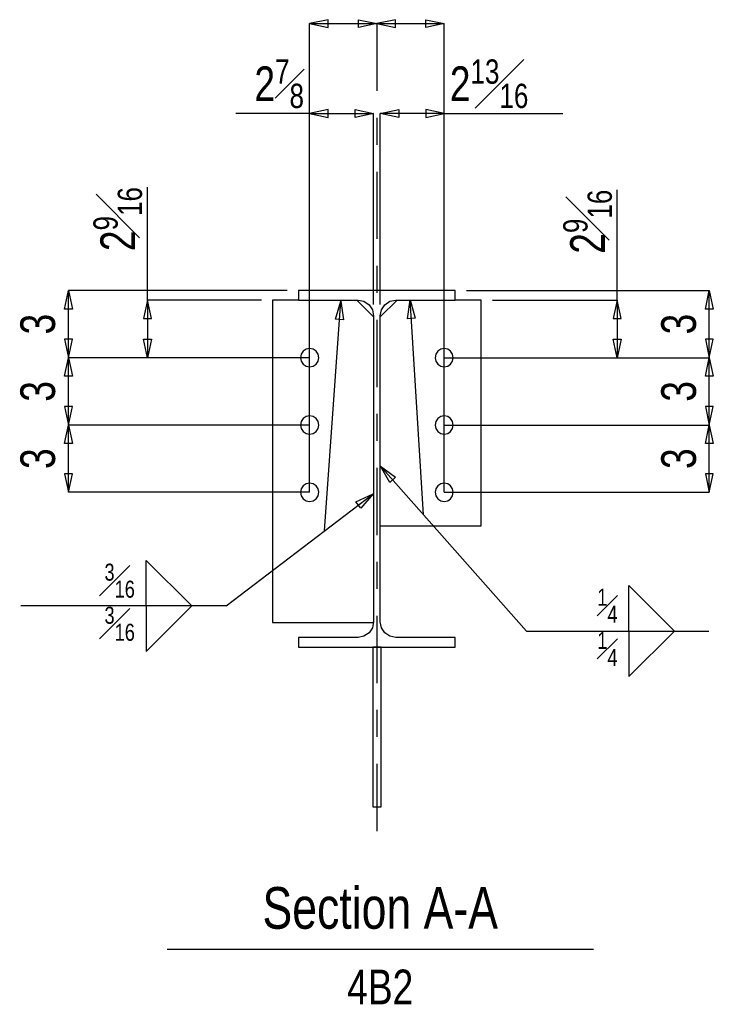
# Model space of a CAD drawing. Header units: inches. Extents: x -17.2 to 17.5, y -11.2 to 11.2.
# Tile 14 of 16: x 3.6 to 6.1, y 2.5 to 6.1. Entities that reach past the tile are written whole.
import ezdxf
from ezdxf.enums import TextEntityAlignment as Align

# ---------------------------------------------------------------- set-up
doc = ezdxf.new("R2010")
doc.units = ezdxf.units.IN
doc.header["$LTSCALE"] = 2.5
doc.header["$MEASUREMENT"] = 0
doc.linetypes.add('SDS2_5', pattern=[0.04, 0.02, -0.02])
doc.linetypes.add('SDS2_7', pattern=[0.175, 0.1, -0.025, 0.025, -0.025])
doc.layers.add('Layer_0', color=7, linetype='Continuous')
doc.layers.add('Outline', color=7, linetype='Continuous')
doc.styles.add('MTextWidth', font='txt', dxfattribs={"width": 0.8, "height": 0.2})

msp = doc.modelspace()

# ---------------------------------------------------------------- linework, layer by layer
at = {"color": 1, "linetype": 'Continuous'}
for p, q in [((4.701, 6.1108), (4.6321, 6.0961)), ((4.701, 6.0813), (4.701, 6.1108)), ((4.8132, 6.0813), (4.8132, 6.1108)), ((4.8132, 6.1108), (4.8821, 6.0961)), ((4.951, 6.1108), (4.8821, 6.0961)), ((4.951, 6.0813), (4.951, 6.1108)), ((5.0632, 6.0813), (5.0632, 6.1108)), ((5.0632, 6.1108), (5.1321, 6.0961)), ((4.6321, 5.7627), (4.6321, 6.0961)), ((4.6321, 6.0961), (4.701, 6.0813)), ((4.6321, 6.0961), (4.8821, 6.0961)), ((4.8821, 6.0961), (4.8132, 6.0813)), ((4.8821, 6.0961), (4.8821, 6.0961)), ((4.8821, 6.0961), (4.8821, 6.0961)), ((4.8821, 6.0961), (4.951, 6.0813)), ((4.8821, 6.0961), (5.1321, 6.0961)), ((5.1321, 6.0961), (5.0632, 6.0813)), ((5.1321, 5.7627), (5.1321, 6.0961)), ((4.6321, 5.7627), (4.3578, 5.7627)), ((4.701, 5.7775), (4.6321, 5.7627)), ((4.6321, 4.3548), (4.6321, 5.7627)), ((4.6321, 5.7627), (4.701, 5.748)), ((4.6321, 5.7627), (4.8698, 5.7627)), ((4.701, 5.748), (4.701, 5.7775)), ((4.8009, 5.748), (4.8009, 5.7775)), ((4.8009, 5.7775), (4.8698, 5.7627)), ((4.8698, 5.7627), (4.8009, 5.748)), ((4.8698, 5.0528), (4.8698, 5.7627)), ((4.8944, 5.7627), (4.9633, 5.7775)), ((5.1321, 5.7627), (4.8944, 5.7627)), ((4.9633, 5.748), (4.8944, 5.7627)), ((4.8944, 5.0528), (4.8944, 5.7627)), ((4.9633, 5.7775), (4.9633, 5.748)), ((5.1321, 5.7627), (5.0632, 5.7775)), ((5.0632, 5.7775), (5.0632, 5.748)), ((5.0632, 5.748), (5.1321, 5.7627)), ((5.1321, 4.3548), (5.1321, 5.7627)), ((5.1321, 5.7627), (5.5722, 5.7627)), ((4.0296, 5.069), (4.0296, 5.489)), ((5.7746, 5.069), (5.7746, 5.4792)), ((3.7215, 5.0359), (3.7363, 5.1048)), ((3.7363, 4.8548), (3.7363, 5.1048)), ((3.7363, 5.1048), (3.7511, 5.0359)), ((4.5492, 5.1048), (3.7363, 5.1048)), ((5.215, 5.1048), (6.1167, 5.1048)), ((6.102, 5.0359), (6.1167, 5.1048)), ((6.1167, 4.8548), (6.1167, 5.1048)), ((6.1167, 5.1048), (6.1315, 5.0359)), ((4.0296, 5.069), (4.0148, 5.0001)), ((4.4531, 5.069), (4.0296, 5.069)), ((4.0443, 5.0001), (4.0296, 5.069)), ((4.0296, 5.069), (4.0296, 4.8548)), ((4.6874, 4.2115), (4.7482, 5.0654)), ((4.7286, 4.9977), (4.7482, 5.0654)), ((4.7482, 5.0654), (4.7482, 5.0654)), ((4.7482, 5.0654), (4.758, 4.9956)), ((4.9952, 5), (5.0056, 5.0696)), ((5.0555, 4.2709), (5.0056, 5.0696)), ((5.0056, 5.0696), (5.0056, 5.0696)), ((5.0056, 5.0696), (5.0247, 5.0018)), ((5.311, 5.069), (5.7746, 5.069)), ((5.7746, 5.069), (5.7598, 5.0001)), ((5.7893, 5.0001), (5.7746, 5.069)), ((5.7746, 5.069), (5.7746, 4.8548)), ((3.7511, 5.0359), (3.7215, 5.0359)), ((6.1315, 5.0359), (6.102, 5.0359)), ((4.0148, 5.0001), (4.0443, 5.0001)), ((4.758, 4.9956), (4.7286, 4.9977)), ((5.0247, 5.0018), (4.9952, 5)), ((5.7598, 5.0001), (5.7893, 5.0001)), ((3.7511, 4.9237), (3.7215, 4.9237)), ((3.7215, 4.9237), (3.7363, 4.8548)), ((3.7363, 4.8548), (3.7511, 4.9237)), ((4.0296, 4.8548), (4.0148, 4.9237)), ((4.0148, 4.9237), (4.0443, 4.9237)), ((4.0443, 4.9237), (4.0296, 4.8548)), ((5.7746, 4.8548), (5.7598, 4.9237)), ((5.7598, 4.9237), (5.7893, 4.9237)), ((5.7893, 4.9237), (5.7746, 4.8548)), ((6.1315, 4.9237), (6.102, 4.9237)), ((6.102, 4.9237), (6.1167, 4.8548)), ((6.1167, 4.8548), (6.1315, 4.9237)), ((3.7215, 4.7859), (3.7363, 4.8548)), ((3.7363, 4.6048), (3.7363, 4.8548)), ((3.7363, 4.8548), (3.7511, 4.7859)), ((4.0296, 4.8548), (3.7363, 4.8548)), ((4.0296, 4.8548), (3.7363, 4.8548)), ((4.6321, 4.8548), (4.0296, 4.8548)), ((5.1321, 4.8548), (5.7746, 4.8548)), ((5.7746, 4.8548), (6.1167, 4.8548)), ((5.7746, 4.8548), (6.1167, 4.8548)), ((6.102, 4.7859), (6.1167, 4.8548)), ((6.1167, 4.6048), (6.1167, 4.8548)), ((6.1167, 4.8548), (6.1315, 4.7859)), ((3.7511, 4.7859), (3.7215, 4.7859)), ((6.1315, 4.7859), (6.102, 4.7859)), ((3.7511, 4.6737), (3.7215, 4.6737)), ((3.7215, 4.6737), (3.7363, 4.6048)), ((3.7363, 4.6048), (3.7511, 4.6737)), ((6.1315, 4.6737), (6.102, 4.6737)), ((6.102, 4.6737), (6.1167, 4.6048)), ((6.1167, 4.6048), (6.1315, 4.6737)), ((3.7215, 4.5359), (3.7363, 4.6048)), ((3.7363, 4.3548), (3.7363, 4.6048)), ((3.7363, 4.6048), (3.7511, 4.5359)), ((4.6321, 4.6048), (3.7363, 4.6048)), ((4.6321, 4.6048), (3.7363, 4.6048)), ((5.1321, 4.6048), (6.1167, 4.6048)), ((5.1321, 4.6048), (6.1167, 4.6048)), ((6.102, 4.5359), (6.1167, 4.6048)), ((6.1167, 4.3548), (6.1167, 4.6048)), ((6.1167, 4.6048), (6.1315, 4.5359)), ((3.7511, 4.5359), (3.7215, 4.5359)), ((6.1315, 4.5359), (6.102, 4.5359)), ((3.7511, 4.4237), (3.7215, 4.4237)), ((3.7215, 4.4237), (3.7363, 4.3548)), ((3.7363, 4.3548), (3.7511, 4.4237)), ((6.1315, 4.4237), (6.102, 4.4237)), ((6.102, 4.4237), (6.1167, 4.3548)), ((6.1167, 4.3548), (6.1315, 4.4237)), ((4.6321, 4.3548), (3.7363, 4.3548)), ((5.1321, 4.3548), (6.1167, 4.3548)), ((4.3217, 3.9326), (4.8681, 4.3491)), ((4.8044, 4.319), (4.8681, 4.3491)), ((4.8223, 4.2956), (4.8044, 4.319)), ((4.8681, 4.3491), (4.8223, 4.2956)), ((4.8681, 4.3491), (4.8681, 4.3491))]:
    msp.add_line(p, q, dxfattribs=at)
at = {"color": 1, "linetype": 'SDS2_7'}
msp.add_line((4.8821, 6.0961), (4.8821, 3.0443), dxfattribs=at)
at = {"layer": 'Layer_0', "color": 2, "linetype": 'Continuous'}
for p, q in [((5.1733, 5.1048), (4.5908, 5.1048)), ((4.5908, 5.1048), (4.5908, 5.069)), ((5.1733, 5.069), (5.1733, 5.1048)), ((4.4948, 5.069), (4.4948, 3.8711)), ((4.5908, 5.069), (4.4948, 5.069)), ((4.5908, 5.069), (4.8119, 5.069)), ((4.8698, 5.0065), (4.8073, 5.069)), ((4.8119, 5.069), (4.834, 5.0646)), ((4.834, 5.0646), (4.8528, 5.052)), ((4.8528, 5.052), (4.8654, 5.0333)), ((4.9569, 5.069), (4.8944, 5.0065)), ((4.8988, 5.0333), (4.9113, 5.052)), ((4.9113, 5.052), (4.9301, 5.0646)), ((4.9301, 5.0646), (4.9523, 5.069)), ((4.9523, 5.069), (5.1733, 5.069)), ((5.2694, 5.069), (5.1733, 5.069)), ((5.2694, 4.2305), (5.2694, 5.069)), ((4.8654, 5.0333), (4.8698, 5.0111)), ((4.8944, 5.0111), (4.8988, 5.0333)), ((4.8698, 5.0111), (4.8698, 3.8736)), ((4.8944, 3.8736), (4.8944, 5.0111)), ((4.8944, 4.2305), (5.2694, 4.2305)), ((4.4948, 3.8711), (4.8693, 3.8711)), ((4.8654, 3.8514), (4.8528, 3.8326)), ((4.8698, 3.8736), (4.8654, 3.8514)), ((4.8988, 3.8514), (4.8944, 3.8736)), ((4.9113, 3.8326), (4.8988, 3.8514)), ((4.8119, 3.8157), (4.5908, 3.8157)), ((4.5908, 3.8157), (4.5908, 3.7798)), ((4.834, 3.8201), (4.8119, 3.8157)), ((4.8528, 3.8326), (4.834, 3.8201)), ((4.9301, 3.8201), (4.9113, 3.8326)), ((4.9523, 3.8157), (4.9301, 3.8201)), ((5.1733, 3.8157), (4.9523, 3.8157)), ((5.1733, 3.7798), (5.1733, 3.8157)), ((4.5908, 3.7798), (5.1733, 3.7798)), ((4.8977, 3.7798), (4.8665, 3.7798)), ((4.8665, 3.7798), (4.8665, 3.1861)), ((4.8977, 3.1861), (4.8977, 3.7798)), ((4.8665, 3.1861), (4.8977, 3.1861))]:
    msp.add_line(p, q, dxfattribs=at)
at = {"layer": 'Layer_0', "color": 1, "linetype": 'SDS2_5'}
for p, q in [((4.8693, 3.8711), (4.8698, 3.8711)), ((4.8698, 3.8711), (4.8698, 3.8736))]:
    msp.add_line(p, q, dxfattribs=at)
at = {"layer": 'Layer_0', "color": 3, "linetype": 'Continuous'}
for points in [[(4.6634, 4.8678), (4.656, 4.8788), (4.645, 4.8861), (4.6321, 4.8887), (4.6191, 4.8861), (4.6082, 4.8788), (4.6008, 4.8678), (4.5982, 4.8548), (4.6008, 4.8419), (4.6082, 4.8309), (4.6191, 4.8236), (4.6321, 4.821), (4.645, 4.8236), (4.656, 4.8309), (4.6634, 4.8419), (4.6659, 4.8548), (4.6634, 4.8678)], [(5.0982, 4.8548), (5.1008, 4.8419), (5.1082, 4.8309), (5.1191, 4.8236), (5.1321, 4.821), (5.145, 4.8236), (5.156, 4.8309), (5.1634, 4.8419), (5.1659, 4.8548), (5.1634, 4.8678), (5.156, 4.8788), (5.145, 4.8861), (5.1321, 4.8887), (5.1191, 4.8861), (5.1082, 4.8788), (5.1008, 4.8678), (5.0982, 4.8548)], [(4.6634, 4.6178), (4.656, 4.6288), (4.645, 4.6361), (4.6321, 4.6387), (4.6191, 4.6361), (4.6082, 4.6288), (4.6008, 4.6178), (4.5982, 4.6048), (4.6008, 4.5919), (4.6082, 4.5809), (4.6191, 4.5736), (4.6321, 4.571), (4.645, 4.5736), (4.656, 4.5809), (4.6634, 4.5919), (4.6659, 4.6048), (4.6634, 4.6178)], [(5.0982, 4.6048), (5.1008, 4.5919), (5.1082, 4.5809), (5.1191, 4.5736), (5.1321, 4.571), (5.145, 4.5736), (5.156, 4.5809), (5.1634, 4.5919), (5.1659, 4.6048), (5.1634, 4.6178), (5.156, 4.6288), (5.145, 4.6361), (5.1321, 4.6387), (5.1191, 4.6361), (5.1082, 4.6288), (5.1008, 4.6178), (5.0982, 4.6048)], [(4.6634, 4.3678), (4.656, 4.3788), (4.645, 4.3861), (4.6321, 4.3887), (4.6191, 4.3861), (4.6082, 4.3788), (4.6008, 4.3678), (4.5982, 4.3548), (4.6008, 4.3419), (4.6082, 4.3309), (4.6191, 4.3236), (4.6321, 4.321), (4.645, 4.3236), (4.656, 4.3309), (4.6634, 4.3419), (4.6659, 4.3548), (4.6634, 4.3678)], [(5.0982, 4.3548), (5.1008, 4.3419), (5.1082, 4.3309), (5.1191, 4.3236), (5.1321, 4.321), (5.145, 4.3236), (5.156, 4.3309), (5.1634, 4.3419), (5.1659, 4.3548), (5.1634, 4.3678), (5.156, 4.3788), (5.145, 4.3861), (5.1321, 4.3887), (5.1191, 4.3861), (5.1082, 4.3788), (5.1008, 4.3678), (5.0982, 4.3548)]]:
    msp.add_lwpolyline(points, close=True, dxfattribs=at)
at = {"layer": 'Outline', "color": 1, "linetype": 'Continuous'}
for p, q in [((5.4371, 3.8395), (4.8949, 4.4523)), ((4.8949, 4.4523), (4.8949, 4.4523)), ((4.8949, 4.4523), (4.9516, 4.4105)), ((4.9295, 4.3909), (4.8949, 4.4523)), ((4.9516, 4.4105), (4.9295, 4.3909)), ((4.0254, 3.9326), (4.0254, 4.1019)), ((4.0254, 4.1019), (4.1947, 3.9326)), ((5.8182, 3.8395), (5.8182, 4.0089)), ((5.8182, 4.0089), (5.9875, 3.8395)), ((4.3217, 3.9326), (3.5597, 3.9326)), ((4.0254, 3.9326), (4.0254, 3.7633)), ((4.0254, 3.7633), (4.1947, 3.9326)), ((5.4371, 3.8395), (6.1145, 3.8395)), ((5.8182, 3.8395), (5.8182, 3.6702)), ((5.8182, 3.6702), (5.9875, 3.8395))]:
    msp.add_line(p, q, dxfattribs=at)
at = {"layer": 'Outline', "color": 3, "linetype": 'Continuous'}
msp.add_line((4.1027, 2.6571), (5.686, 2.6571), dxfattribs=at)

# ---------------------------------------------------------------- texts
at = {"color": 2, "linetype": 'Continuous', "width": 0.8}
for p in [(3.6867, 4.9798), (6.0671, 4.9798), (3.6867, 4.7298), (6.0671, 4.7298), (3.6867, 4.4798), (6.0671, 4.4798)]:
    msp.add_text('3', height=0.129, rotation=90, dxfattribs=at).set_placement(p, align=Align.CENTER)
at = {"color": 2, "linetype": 'Continuous', "char_height": 0.129022, "style": 'MTextWidth'}
for s, insert, attachment_point in [('\\A1;2{\\H0.70x;\\S7#8;}', (4.6113, 5.7826), 9), ('\\A1;2{\\H0.70x;\\S13#16;}', (5.1529, 5.7826), 7)]:
    msp.add_mtext(s, dxfattribs=dict(at, insert=insert, attachment_point=attachment_point))
at = {"color": 2, "linetype": 'Continuous', "char_height": 0.129022, "attachment_point": 9, "rotation": 90, "style": 'MTextWidth'}
for insert in [(4.0097, 5.489), (5.7547, 5.4792)]:
    msp.add_mtext('\\A1;2{\\H0.70x;\\S9#16;}', dxfattribs=dict(at, insert=insert))
at = {"layer": 'Outline', "color": 3, "linetype": 'Continuous', "width": 0.8}
msp.add_text('Section A-A', height=0.154827, dxfattribs=at).set_placement((4.8944, 2.7333), align=Align.CENTER)
at = {"layer": 'Outline', "color": 1, "linetype": 'Continuous', "width": 0.8}
msp.add_text('4B2', height=0.12902, dxfattribs=at).set_placement((4.8944, 2.4525), align=Align.CENTER)
at = {"layer": 'Outline', "color": 1, "linetype": 'Continuous', "char_height": 0.090316, "style": 'MTextWidth'}
for s, insert, attachment_point in [('\\A1;{\\H0.70x;\\S3#16;}', (3.9831, 3.9634), 9), ('\\A1;{\\H0.70x;\\S1#4;}', (5.7758, 3.8703), 9), ('\\A1;{\\H0.70x;\\S3#16;}', (3.9831, 3.9296), 3), ('\\A1;{\\H0.70x;\\S1#4;}', (5.7758, 3.8365), 3)]:
    msp.add_mtext(s, dxfattribs=dict(at, insert=insert, attachment_point=attachment_point))

doc.saveas('drawing.dxf')
